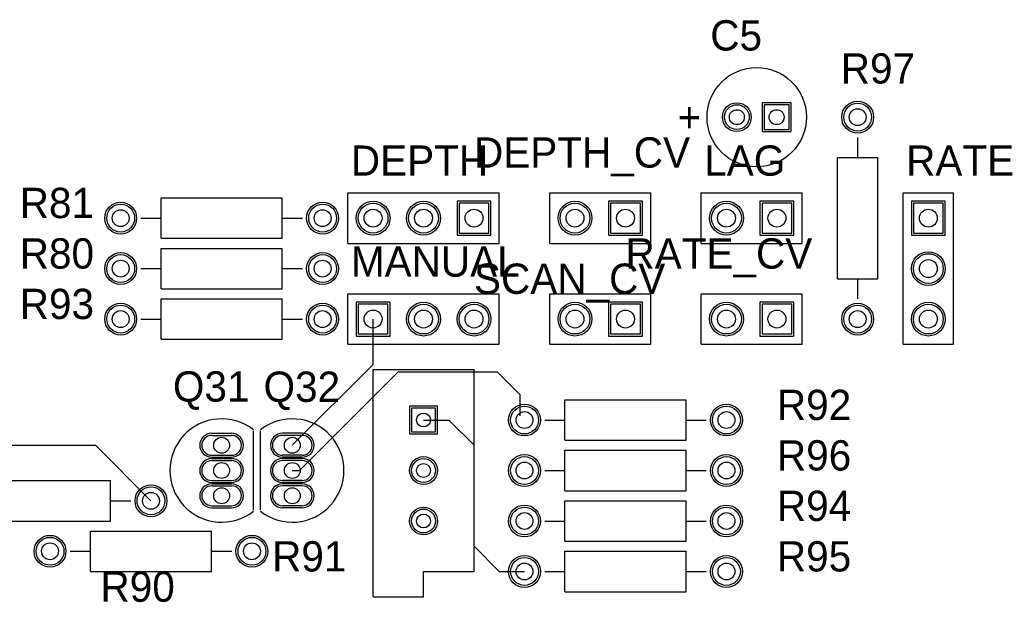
# Model space of a CAD drawing. Extents: x 0.2 to 21.7, y 0.2 to 7.8.
# Tile 20 of 23: x 6.6 to 8.6, y 4.9 to 6.1. Entities that reach past the tile are written whole.
import ezdxf

# ---------------------------------------------------------------- set-up
doc = ezdxf.new("R2010")
doc.units = 0
doc.layers.get('0').update_dxf_attribs({"linetype": 'CONTINUOUS'})
for name, color, linetype in [('BOTTOMLAYER', 5, 'CONTINUOUS'), ('BOTTOMSOLDER', 6, 'CONTINUOUS'), ('MULTILAYER', 9, 'CONTINUOUS'), ('PADHOLE', 156, 'CONTINUOUS'), ('TOPLAYER', 1, 'CONTINUOUS'), ('TOPOVERLAY', 2, 'CONTINUOUS'), ('TOPSOLDER', 216, 'CONTINUOUS')]:
    doc.layers.add(name, color=color, linetype=linetype)

# ---------------------------------------------------------------- blocks, each defined once
blk = doc.blocks.new('B_7')
at = {"layer": 'BOTTOMLAYER'}
for p, q in [((-0.063976, 0.024606), (-0.063976, -0.024606)), ((-0.014764, 0.024606), (-0.063976, 0.024606)), ((-0.014764, -0.024606), (-0.014764, 0.024606)), ((-0.063976, -0.024606), (-0.014764, -0.024606))]:
    blk.add_line(p, q, dxfattribs=at)
blk.add_circle((0.03937, 0), 0.024606, dxfattribs=at)
at = {"layer": 'BOTTOMSOLDER'}
for p, q in [((-0.067976, 0.028606), (-0.067976, -0.028606)), ((-0.010764, 0.028606), (-0.067976, 0.028606)), ((-0.010764, -0.028606), (-0.010764, 0.028606)), ((-0.067976, -0.028606), (-0.010764, -0.028606))]:
    blk.add_line(p, q, dxfattribs=at)
blk.add_circle((0.03937, 0), 0.028606, dxfattribs=at)
at = {"layer": 'MULTILAYER'}
for p, q in [((-0.063976, 0.024606), (-0.063976, -0.024606)), ((-0.014764, 0.024606), (-0.063976, 0.024606)), ((-0.014764, -0.024606), (-0.014764, 0.024606)), ((-0.063976, -0.024606), (-0.014764, -0.024606))]:
    blk.add_line(p, q, dxfattribs=at)
blk.add_circle((0.03937, 0), 0.024606, dxfattribs=at)
at = {"layer": 'PADHOLE'}
for centre in [(-0.03937, 0), (0.03937, 0)]:
    blk.add_circle(centre, 0.014764, dxfattribs=at)
at = {"layer": 'TOPLAYER'}
for p, q in [((-0.063976, 0.024606), (-0.063976, -0.024606)), ((-0.014764, 0.024606), (-0.063976, 0.024606)), ((-0.014764, -0.024606), (-0.014764, 0.024606)), ((-0.063976, -0.024606), (-0.014764, -0.024606))]:
    blk.add_line(p, q, dxfattribs=at)
blk.add_circle((0.03937, 0), 0.024606, dxfattribs=at)
at = {"layer": 'TOPOVERLAY'}
blk.add_circle((0, 0), 0.098425, dxfattribs=at)
at = {"layer": 'TOPSOLDER'}
for p, q in [((-0.067976, 0.028606), (-0.067976, -0.028606)), ((-0.010764, 0.028606), (-0.067976, 0.028606)), ((-0.010764, -0.028606), (-0.010764, 0.028606)), ((-0.067976, -0.028606), (-0.010764, -0.028606))]:
    blk.add_line(p, q, dxfattribs=at)
blk.add_circle((0.03937, 0), 0.028606, dxfattribs=at)
at = {"layer": 'TOPOVERLAY'}
blk.add_text('+', height=0.059055, rotation=180, dxfattribs=at).set_placement((0.156496, 0.029528))
blk = doc.blocks.new('HDR1X2_28')
at = {"layer": 'BOTTOMLAYER'}
for p, q in [((-0.029528, 0.029528), (-0.029528, -0.029528)), ((0.029528, 0.029528), (-0.029528, 0.029528)), ((0.029528, -0.029528), (0.029528, 0.029528)), ((-0.029528, -0.029528), (0.029528, -0.029528))]:
    blk.add_line(p, q, dxfattribs=at)
blk.add_circle((0.1, 0), 0.029528, dxfattribs=at)
at = {"layer": 'BOTTOMSOLDER'}
for p, q in [((-0.033528, 0.033528), (-0.033528, -0.033528)), ((0.033528, 0.033528), (-0.033528, 0.033528)), ((0.033528, -0.033528), (0.033528, 0.033528)), ((-0.033528, -0.033528), (0.033528, -0.033528))]:
    blk.add_line(p, q, dxfattribs=at)
blk.add_circle((0.1, 0), 0.033528, dxfattribs=at)
at = {"layer": 'MULTILAYER'}
for p, q in [((-0.029528, 0.029528), (-0.029528, -0.029528)), ((0.029528, 0.029528), (-0.029528, 0.029528)), ((0.029528, -0.029528), (0.029528, 0.029528)), ((-0.029528, -0.029528), (0.029528, -0.029528))]:
    blk.add_line(p, q, dxfattribs=at)
blk.add_circle((0.1, 0), 0.029528, dxfattribs=at)
at = {"layer": 'PADHOLE'}
for centre in [(0, 0), (0.1, 0)]:
    blk.add_circle(centre, 0.017717, dxfattribs=at)
at = {"layer": 'TOPLAYER'}
for p, q in [((-0.029528, 0.029528), (-0.029528, -0.029528)), ((0.029528, 0.029528), (-0.029528, 0.029528)), ((0.029528, -0.029528), (0.029528, 0.029528)), ((-0.029528, -0.029528), (0.029528, -0.029528))]:
    blk.add_line(p, q, dxfattribs=at)
blk.add_circle((0.1, 0), 0.029528, dxfattribs=at)
at = {"layer": 'TOPOVERLAY'}
for p, q in [((0.15, 0.05), (-0.05, 0.05)), ((-0.05, 0.05), (-0.05, -0.05)), ((0.15, 0.05), (0.15, -0.05)), ((0.15, -0.05), (-0.05, -0.05))]:
    blk.add_line(p, q, dxfattribs=at)
at = {"layer": 'TOPSOLDER'}
for p, q in [((-0.033528, 0.033528), (-0.033528, -0.033528)), ((0.033528, 0.033528), (-0.033528, 0.033528)), ((0.033528, -0.033528), (0.033528, 0.033528)), ((-0.033528, -0.033528), (0.033528, -0.033528))]:
    blk.add_line(p, q, dxfattribs=at)
blk.add_circle((0.1, 0), 0.033528, dxfattribs=at)
blk = doc.blocks.new('HDR1X3_29')
at = {"layer": 'BOTTOMLAYER'}
for p, q in [((-0.029528, 0.029528), (-0.029528, -0.029528)), ((0.029528, 0.029528), (-0.029528, 0.029528)), ((0.029528, -0.029528), (0.029528, 0.029528)), ((-0.029528, -0.029528), (0.029528, -0.029528))]:
    blk.add_line(p, q, dxfattribs=at)
for centre in [(0.1, 0), (0.2, 0)]:
    blk.add_circle(centre, 0.029528, dxfattribs=at)
at = {"layer": 'BOTTOMSOLDER'}
for p, q in [((-0.033528, 0.033528), (-0.033528, -0.033528)), ((0.033528, 0.033528), (-0.033528, 0.033528)), ((0.033528, -0.033528), (0.033528, 0.033528)), ((-0.033528, -0.033528), (0.033528, -0.033528))]:
    blk.add_line(p, q, dxfattribs=at)
for centre in [(0.1, 0), (0.2, 0)]:
    blk.add_circle(centre, 0.033528, dxfattribs=at)
at = {"layer": 'MULTILAYER'}
for p, q in [((-0.029528, 0.029528), (-0.029528, -0.029528)), ((0.029528, 0.029528), (-0.029528, 0.029528)), ((0.029528, -0.029528), (0.029528, 0.029528)), ((-0.029528, -0.029528), (0.029528, -0.029528))]:
    blk.add_line(p, q, dxfattribs=at)
for centre in [(0.1, 0), (0.2, 0)]:
    blk.add_circle(centre, 0.029528, dxfattribs=at)
at = {"layer": 'PADHOLE'}
for centre in [(0, 0), (0.1, 0), (0.2, 0)]:
    blk.add_circle(centre, 0.017717, dxfattribs=at)
at = {"layer": 'TOPLAYER'}
for p, q in [((-0.029528, 0.029528), (-0.029528, -0.029528)), ((0.029528, 0.029528), (-0.029528, 0.029528)), ((0.029528, -0.029528), (0.029528, 0.029528)), ((-0.029528, -0.029528), (0.029528, -0.029528))]:
    blk.add_line(p, q, dxfattribs=at)
for centre in [(0.1, 0), (0.2, 0)]:
    blk.add_circle(centre, 0.029528, dxfattribs=at)
at = {"layer": 'TOPOVERLAY'}
for p, q in [((-0.05, 0.05), (-0.05, -0.05)), ((0.25, 0.05), (-0.05, 0.05)), ((0.25, 0.05), (0.25, -0.05)), ((0.25, -0.05), (-0.05, -0.05))]:
    blk.add_line(p, q, dxfattribs=at)
at = {"layer": 'TOPSOLDER'}
for p, q in [((-0.033528, 0.033528), (-0.033528, -0.033528)), ((0.033528, 0.033528), (-0.033528, 0.033528)), ((0.033528, -0.033528), (0.033528, 0.033528)), ((-0.033528, -0.033528), (0.033528, -0.033528))]:
    blk.add_line(p, q, dxfattribs=at)
for centre in [(0.1, 0), (0.2, 0)]:
    blk.add_circle(centre, 0.033528, dxfattribs=at)
blk = doc.blocks.new('HDR1X2_30')
at = {"layer": 'BOTTOMLAYER'}
for p, q in [((-0.029528, 0.029528), (-0.029528, -0.029528)), ((0.029528, 0.029528), (-0.029528, 0.029528)), ((0.029528, -0.029528), (0.029528, 0.029528)), ((-0.029528, -0.029528), (0.029528, -0.029528))]:
    blk.add_line(p, q, dxfattribs=at)
blk.add_circle((0.1, 0), 0.029528, dxfattribs=at)
at = {"layer": 'BOTTOMSOLDER'}
for p, q in [((-0.033528, 0.033528), (-0.033528, -0.033528)), ((0.033528, 0.033528), (-0.033528, 0.033528)), ((0.033528, -0.033528), (0.033528, 0.033528)), ((-0.033528, -0.033528), (0.033528, -0.033528))]:
    blk.add_line(p, q, dxfattribs=at)
blk.add_circle((0.1, 0), 0.033528, dxfattribs=at)
at = {"layer": 'MULTILAYER'}
for p, q in [((-0.029528, 0.029528), (-0.029528, -0.029528)), ((0.029528, 0.029528), (-0.029528, 0.029528)), ((0.029528, -0.029528), (0.029528, 0.029528)), ((-0.029528, -0.029528), (0.029528, -0.029528))]:
    blk.add_line(p, q, dxfattribs=at)
blk.add_circle((0.1, 0), 0.029528, dxfattribs=at)
at = {"layer": 'PADHOLE'}
for centre in [(0, 0), (0.1, 0)]:
    blk.add_circle(centre, 0.017717, dxfattribs=at)
at = {"layer": 'TOPLAYER'}
for p, q in [((-0.029528, 0.029528), (-0.029528, -0.029528)), ((0.029528, 0.029528), (-0.029528, 0.029528)), ((0.029528, -0.029528), (0.029528, 0.029528)), ((-0.029528, -0.029528), (0.029528, -0.029528))]:
    blk.add_line(p, q, dxfattribs=at)
blk.add_circle((0.1, 0), 0.029528, dxfattribs=at)
at = {"layer": 'TOPOVERLAY'}
for p, q in [((0.15, 0.05), (-0.05, 0.05)), ((-0.05, 0.05), (-0.05, -0.05)), ((0.15, 0.05), (0.15, -0.05)), ((0.15, -0.05), (-0.05, -0.05))]:
    blk.add_line(p, q, dxfattribs=at)
at = {"layer": 'TOPSOLDER'}
for p, q in [((-0.033528, 0.033528), (-0.033528, -0.033528)), ((0.033528, 0.033528), (-0.033528, 0.033528)), ((0.033528, -0.033528), (0.033528, 0.033528)), ((-0.033528, -0.033528), (0.033528, -0.033528))]:
    blk.add_line(p, q, dxfattribs=at)
blk.add_circle((0.1, 0), 0.033528, dxfattribs=at)
blk = doc.blocks.new('HDR1X3_31')
at = {"layer": 'BOTTOMLAYER'}
for p, q in [((-0.029528, 0.029528), (-0.029528, -0.029528)), ((0.029528, 0.029528), (-0.029528, 0.029528)), ((0.029528, -0.029528), (0.029528, 0.029528)), ((-0.029528, -0.029528), (0.029528, -0.029528))]:
    blk.add_line(p, q, dxfattribs=at)
for centre in [(0.1, 0), (0.2, 0)]:
    blk.add_circle(centre, 0.029528, dxfattribs=at)
at = {"layer": 'BOTTOMSOLDER'}
for p, q in [((-0.033528, 0.033528), (-0.033528, -0.033528)), ((0.033528, 0.033528), (-0.033528, 0.033528)), ((0.033528, -0.033528), (0.033528, 0.033528)), ((-0.033528, -0.033528), (0.033528, -0.033528))]:
    blk.add_line(p, q, dxfattribs=at)
for centre in [(0.1, 0), (0.2, 0)]:
    blk.add_circle(centre, 0.033528, dxfattribs=at)
at = {"layer": 'MULTILAYER'}
for p, q in [((-0.029528, 0.029528), (-0.029528, -0.029528)), ((0.029528, 0.029528), (-0.029528, 0.029528)), ((0.029528, -0.029528), (0.029528, 0.029528)), ((-0.029528, -0.029528), (0.029528, -0.029528))]:
    blk.add_line(p, q, dxfattribs=at)
for centre in [(0.1, 0), (0.2, 0)]:
    blk.add_circle(centre, 0.029528, dxfattribs=at)
at = {"layer": 'PADHOLE'}
for centre in [(0, 0), (0.1, 0), (0.2, 0)]:
    blk.add_circle(centre, 0.017717, dxfattribs=at)
at = {"layer": 'TOPLAYER'}
for p, q in [((-0.029528, 0.029528), (-0.029528, -0.029528)), ((0.029528, 0.029528), (-0.029528, 0.029528)), ((0.029528, -0.029528), (0.029528, 0.029528)), ((-0.029528, -0.029528), (0.029528, -0.029528))]:
    blk.add_line(p, q, dxfattribs=at)
for centre in [(0.1, 0), (0.2, 0)]:
    blk.add_circle(centre, 0.029528, dxfattribs=at)
at = {"layer": 'TOPOVERLAY'}
for p, q in [((-0.05, -0.05), (-0.05, 0.05)), ((-0.05, 0.05), (0.25, 0.05)), ((0.25, -0.05), (0.25, 0.05)), ((-0.05, -0.05), (0.25, -0.05))]:
    blk.add_line(p, q, dxfattribs=at)
at = {"layer": 'TOPSOLDER'}
for p, q in [((-0.033528, 0.033528), (-0.033528, -0.033528)), ((0.033528, 0.033528), (-0.033528, 0.033528)), ((0.033528, -0.033528), (0.033528, 0.033528)), ((-0.033528, -0.033528), (0.033528, -0.033528))]:
    blk.add_line(p, q, dxfattribs=at)
for centre in [(0.1, 0), (0.2, 0)]:
    blk.add_circle(centre, 0.033528, dxfattribs=at)
blk = doc.blocks.new('29_04_63')
at = {"layer": 'BOTTOMLAYER'}
for p, q in [((-0.019685, 0.069685), (0.019685, 0.069685)), ((-0.019685, 0.030315), (0.019685, 0.030315)), ((-0.019685, 0.019685), (0.019685, 0.019685)), ((-0.019685, -0.019685), (0.019685, -0.019685)), ((-0.019685, -0.030315), (0.019685, -0.030315)), ((-0.019685, -0.069685), (0.019685, -0.069685))]:
    blk.add_line(p, q, dxfattribs=at)
for centre, start, end in [((-0.019685, 0.05), 90, 270), ((0.019685, 0.05), 270, 90), ((-0.019685, 0), 90, 270), ((0.019685, 0), 270, 90), ((-0.019685, -0.05), 90, 270), ((0.019685, -0.05), 270, 90)]:
    blk.add_arc(centre, 0.019685, start, end, dxfattribs=at)
at = {"layer": 'BOTTOMSOLDER'}
for p, q in [((-0.019685, 0.073685), (0.019685, 0.073685)), ((-0.019685, 0.026315), (0.019685, 0.026315)), ((-0.019685, 0.023685), (0.019685, 0.023685)), ((-0.019685, -0.023685), (0.019685, -0.023685)), ((-0.019685, -0.026315), (0.019685, -0.026315)), ((-0.019685, -0.073685), (0.019685, -0.073685))]:
    blk.add_line(p, q, dxfattribs=at)
for centre, start, end in [((-0.019685, 0.05), 90, 270), ((0.019685, 0.05), 270, 90), ((-0.019685, 0), 90, 270), ((0.019685, 0), 270, 90), ((-0.019685, -0.05), 90, 270), ((0.019685, -0.05), 270, 90)]:
    blk.add_arc(centre, 0.023685, start, end, dxfattribs=at)
at = {"layer": 'MULTILAYER'}
for p, q in [((-0.019685, 0.069685), (0.019685, 0.069685)), ((-0.019685, 0.030315), (0.019685, 0.030315)), ((-0.019685, 0.019685), (0.019685, 0.019685)), ((-0.019685, -0.019685), (0.019685, -0.019685)), ((-0.019685, -0.030315), (0.019685, -0.030315)), ((-0.019685, -0.069685), (0.019685, -0.069685))]:
    blk.add_line(p, q, dxfattribs=at)
for centre, start, end in [((-0.019685, 0.05), 90, 270), ((0.019685, 0.05), 270, 90), ((-0.019685, 0), 90, 270), ((0.019685, 0), 270, 90), ((-0.019685, -0.05), 90, 270), ((0.019685, -0.05), 270, 90)]:
    blk.add_arc(centre, 0.019685, start, end, dxfattribs=at)
at = {"layer": 'PADHOLE'}
for centre in [(0, 0.05), (0, 0), (0, -0.05)]:
    blk.add_circle(centre, 0.015748, dxfattribs=at)
at = {"layer": 'TOPLAYER'}
for p, q in [((-0.019685, 0.069685), (0.019685, 0.069685)), ((-0.019685, 0.030315), (0.019685, 0.030315)), ((-0.019685, 0.019685), (0.019685, 0.019685)), ((-0.019685, -0.019685), (0.019685, -0.019685)), ((-0.019685, -0.030315), (0.019685, -0.030315)), ((-0.019685, -0.069685), (0.019685, -0.069685))]:
    blk.add_line(p, q, dxfattribs=at)
for centre, start, end in [((-0.019685, 0.05), 90, 270), ((0.019685, 0.05), 270, 90), ((-0.019685, 0), 90, 270), ((0.019685, 0), 270, 90), ((-0.019685, -0.05), 90, 270), ((0.019685, -0.05), 270, 90)]:
    blk.add_arc(centre, 0.019685, start, end, dxfattribs=at)
at = {"layer": 'TOPOVERLAY'}
blk.add_line((0.062992, -0.078346), (0.062992, 0.078346), dxfattribs=at)
blk.add_arc((0, 0), 0.102362, 52, 308, dxfattribs=at)
at = {"layer": 'TOPSOLDER'}
for p, q in [((-0.019685, 0.073685), (0.019685, 0.073685)), ((-0.019685, 0.026315), (0.019685, 0.026315)), ((-0.019685, 0.023685), (0.019685, 0.023685)), ((-0.019685, -0.023685), (0.019685, -0.023685)), ((-0.019685, -0.026315), (0.019685, -0.026315)), ((-0.019685, -0.073685), (0.019685, -0.073685))]:
    blk.add_line(p, q, dxfattribs=at)
for centre, start, end in [((-0.019685, 0.05), 90, 270), ((0.019685, 0.05), 270, 90), ((-0.019685, 0), 90, 270), ((0.019685, 0), 270, 90), ((-0.019685, -0.05), 90, 270), ((0.019685, -0.05), 270, 90)]:
    blk.add_arc(centre, 0.023685, start, end, dxfattribs=at)
blk = doc.blocks.new('29_04_64')
at = {"layer": 'BOTTOMLAYER'}
for p, q in [((-0.019685, 0.069685), (0.019685, 0.069685)), ((-0.019685, 0.030315), (0.019685, 0.030315)), ((-0.019685, 0.019685), (0.019685, 0.019685)), ((-0.019685, -0.019685), (0.019685, -0.019685)), ((-0.019685, -0.030315), (0.019685, -0.030315)), ((-0.019685, -0.069685), (0.019685, -0.069685))]:
    blk.add_line(p, q, dxfattribs=at)
for centre, start, end in [((-0.019685, 0.05), -270, -90), ((0.019685, 0.05), -90, -270), ((-0.019685, 0), -270, -90), ((0.019685, 0), -90, -270), ((-0.019685, -0.05), -270, -90), ((0.019685, -0.05), -90, -270)]:
    blk.add_arc(centre, 0.019685, start, end, dxfattribs=at)
at = {"layer": 'BOTTOMSOLDER'}
for p, q in [((-0.019685, 0.073685), (0.019685, 0.073685)), ((-0.019685, 0.026315), (0.019685, 0.026315)), ((-0.019685, 0.023685), (0.019685, 0.023685)), ((-0.019685, -0.023685), (0.019685, -0.023685)), ((-0.019685, -0.026315), (0.019685, -0.026315)), ((-0.019685, -0.073685), (0.019685, -0.073685))]:
    blk.add_line(p, q, dxfattribs=at)
for centre, start, end in [((-0.019685, 0.05), -270, -90), ((0.019685, 0.05), -90, -270), ((-0.019685, 0), -270, -90), ((0.019685, 0), -90, -270), ((-0.019685, -0.05), -270, -90), ((0.019685, -0.05), -90, -270)]:
    blk.add_arc(centre, 0.023685, start, end, dxfattribs=at)
at = {"layer": 'MULTILAYER'}
for p, q in [((-0.019685, 0.069685), (0.019685, 0.069685)), ((-0.019685, 0.030315), (0.019685, 0.030315)), ((-0.019685, 0.019685), (0.019685, 0.019685)), ((-0.019685, -0.019685), (0.019685, -0.019685)), ((-0.019685, -0.030315), (0.019685, -0.030315)), ((-0.019685, -0.069685), (0.019685, -0.069685))]:
    blk.add_line(p, q, dxfattribs=at)
for centre, start, end in [((-0.019685, 0.05), -270, -90), ((0.019685, 0.05), -90, -270), ((-0.019685, 0), -270, -90), ((0.019685, 0), -90, -270), ((-0.019685, -0.05), -270, -90), ((0.019685, -0.05), -90, -270)]:
    blk.add_arc(centre, 0.019685, start, end, dxfattribs=at)
at = {"layer": 'PADHOLE'}
for centre in [(0, 0.05), (0, 0), (0, -0.05)]:
    blk.add_circle(centre, 0.015748, dxfattribs=at)
at = {"layer": 'TOPLAYER'}
for p, q in [((-0.019685, 0.069685), (0.019685, 0.069685)), ((-0.019685, 0.030315), (0.019685, 0.030315)), ((-0.019685, 0.019685), (0.019685, 0.019685)), ((-0.019685, -0.019685), (0.019685, -0.019685)), ((-0.019685, -0.030315), (0.019685, -0.030315)), ((-0.019685, -0.069685), (0.019685, -0.069685))]:
    blk.add_line(p, q, dxfattribs=at)
for centre, start, end in [((-0.019685, 0.05), -270, -90), ((0.019685, 0.05), -90, -270), ((-0.019685, 0), -270, -90), ((0.019685, 0), -90, -270), ((-0.019685, -0.05), -270, -90), ((0.019685, -0.05), -90, -270)]:
    blk.add_arc(centre, 0.019685, start, end, dxfattribs=at)
at = {"layer": 'TOPOVERLAY'}
blk.add_line((0.062992, 0.078346), (0.062992, -0.078346), dxfattribs=at)
blk.add_arc((0, 0), 0.102362, 52, -52, dxfattribs=at)
at = {"layer": 'TOPSOLDER'}
for p, q in [((-0.019685, 0.073685), (0.019685, 0.073685)), ((-0.019685, 0.026315), (0.019685, 0.026315)), ((-0.019685, 0.023685), (0.019685, 0.023685)), ((-0.019685, -0.023685), (0.019685, -0.023685)), ((-0.019685, -0.026315), (0.019685, -0.026315)), ((-0.019685, -0.073685), (0.019685, -0.073685))]:
    blk.add_line(p, q, dxfattribs=at)
for centre, start, end in [((-0.019685, 0.05), -270, -90), ((0.019685, 0.05), -90, -270), ((-0.019685, 0), -270, -90), ((0.019685, 0), -90, -270), ((-0.019685, -0.05), -270, -90), ((0.019685, -0.05), -90, -270)]:
    blk.add_arc(centre, 0.023685, start, end, dxfattribs=at)
blk = doc.blocks.new('AXIAL_0_4_144')
at = {"layer": 'BOTTOMLAYER'}
for centre in [(-0.2, 0), (0.2, 0)]:
    blk.add_circle(centre, 0.0276, dxfattribs=at)
at = {"layer": 'BOTTOMSOLDER'}
for centre in [(-0.2, 0), (0.2, 0)]:
    blk.add_circle(centre, 0.0316, dxfattribs=at)
at = {"layer": 'MULTILAYER'}
for centre in [(-0.2, 0), (0.2, 0)]:
    blk.add_circle(centre, 0.0276, dxfattribs=at)
at = {"layer": 'PADHOLE'}
for centre in [(-0.2, 0), (0.2, 0)]:
    blk.add_circle(centre, 0.0167, dxfattribs=at)
at = {"layer": 'TOPLAYER'}
for centre in [(-0.2, 0), (0.2, 0)]:
    blk.add_circle(centre, 0.0276, dxfattribs=at)
at = {"layer": 'TOPOVERLAY'}
for p, q in [((0.12, 0.04), (-0.12, 0.04)), ((-0.12, 0.04), (-0.12, -0.04)), ((0.12, 0.04), (0.12, -0.04)), ((-0.12, 0), (-0.16, 0)), ((0.16, 0), (0.12, 0)), ((0.12, -0.04), (-0.12, -0.04))]:
    blk.add_line(p, q, dxfattribs=at)
at = {"layer": 'TOPSOLDER'}
for centre in [(-0.2, 0), (0.2, 0)]:
    blk.add_circle(centre, 0.0316, dxfattribs=at)
blk = doc.blocks.new('AXIAL_0_4_145')
at = {"layer": 'BOTTOMLAYER'}
for centre in [(-0.2, 0), (0.2, 0)]:
    blk.add_circle(centre, 0.0276, dxfattribs=at)
at = {"layer": 'BOTTOMSOLDER'}
for centre in [(-0.2, 0), (0.2, 0)]:
    blk.add_circle(centre, 0.0316, dxfattribs=at)
at = {"layer": 'MULTILAYER'}
for centre in [(-0.2, 0), (0.2, 0)]:
    blk.add_circle(centre, 0.0276, dxfattribs=at)
at = {"layer": 'PADHOLE'}
for centre in [(-0.2, 0), (0.2, 0)]:
    blk.add_circle(centre, 0.0167, dxfattribs=at)
at = {"layer": 'TOPLAYER'}
for centre in [(-0.2, 0), (0.2, 0)]:
    blk.add_circle(centre, 0.0276, dxfattribs=at)
at = {"layer": 'TOPOVERLAY'}
for p, q in [((0.12, 0.04), (-0.12, 0.04)), ((-0.12, 0.04), (-0.12, -0.04)), ((0.12, 0.04), (0.12, -0.04)), ((-0.12, 0), (-0.16, 0)), ((0.16, 0), (0.12, 0)), ((0.12, -0.04), (-0.12, -0.04))]:
    blk.add_line(p, q, dxfattribs=at)
at = {"layer": 'TOPSOLDER'}
for centre in [(-0.2, 0), (0.2, 0)]:
    blk.add_circle(centre, 0.0316, dxfattribs=at)
blk = doc.blocks.new('AXIAL_0_4_153')
at = {"layer": 'BOTTOMLAYER'}
for centre in [(-0.2, 0), (0.2, 0)]:
    blk.add_circle(centre, 0.0276, dxfattribs=at)
at = {"layer": 'BOTTOMSOLDER'}
for centre in [(-0.2, 0), (0.2, 0)]:
    blk.add_circle(centre, 0.0316, dxfattribs=at)
at = {"layer": 'MULTILAYER'}
for centre in [(-0.2, 0), (0.2, 0)]:
    blk.add_circle(centre, 0.0276, dxfattribs=at)
at = {"layer": 'PADHOLE'}
for centre in [(-0.2, 0), (0.2, 0)]:
    blk.add_circle(centre, 0.0167, dxfattribs=at)
at = {"layer": 'TOPLAYER'}
for centre in [(-0.2, 0), (0.2, 0)]:
    blk.add_circle(centre, 0.0276, dxfattribs=at)
at = {"layer": 'TOPOVERLAY'}
for p, q in [((-0.12, 0.04), (0.12, 0.04)), ((-0.12, -0.04), (-0.12, 0.04)), ((0.12, -0.04), (0.12, 0.04)), ((-0.16, 0), (-0.12, 0)), ((0.12, 0), (0.16, 0)), ((-0.12, -0.04), (0.12, -0.04))]:
    blk.add_line(p, q, dxfattribs=at)
at = {"layer": 'TOPSOLDER'}
for centre in [(-0.2, 0), (0.2, 0)]:
    blk.add_circle(centre, 0.0316, dxfattribs=at)
blk = doc.blocks.new('AXIAL_0_4_154')
at = {"layer": 'BOTTOMLAYER'}
for centre in [(-0.2, 0), (0.2, 0)]:
    blk.add_circle(centre, 0.0276, dxfattribs=at)
at = {"layer": 'BOTTOMSOLDER'}
for centre in [(-0.2, 0), (0.2, 0)]:
    blk.add_circle(centre, 0.0316, dxfattribs=at)
at = {"layer": 'MULTILAYER'}
for centre in [(-0.2, 0), (0.2, 0)]:
    blk.add_circle(centre, 0.0276, dxfattribs=at)
at = {"layer": 'PADHOLE'}
for centre in [(-0.2, 0), (0.2, 0)]:
    blk.add_circle(centre, 0.0167, dxfattribs=at)
at = {"layer": 'TOPLAYER'}
for centre in [(-0.2, 0), (0.2, 0)]:
    blk.add_circle(centre, 0.0276, dxfattribs=at)
at = {"layer": 'TOPOVERLAY'}
for p, q in [((-0.12, 0.04), (0.12, 0.04)), ((-0.12, -0.04), (-0.12, 0.04)), ((0.12, -0.04), (0.12, 0.04)), ((-0.16, 0), (-0.12, 0)), ((0.12, 0), (0.16, 0)), ((-0.12, -0.04), (0.12, -0.04))]:
    blk.add_line(p, q, dxfattribs=at)
at = {"layer": 'TOPSOLDER'}
for centre in [(-0.2, 0), (0.2, 0)]:
    blk.add_circle(centre, 0.0316, dxfattribs=at)
blk = doc.blocks.new('VR5_155')
at = {"layer": 'BOTTOMLAYER'}
for p, q in [((-0.123622, 0.023622), (-0.123622, -0.023622)), ((-0.076378, 0.023622), (-0.123622, 0.023622)), ((-0.076378, -0.023622), (-0.076378, 0.023622)), ((-0.123622, -0.023622), (-0.076378, -0.023622))]:
    blk.add_line(p, q, dxfattribs=at)
for centre in [(0, 0), (0.1, 0)]:
    blk.add_circle(centre, 0.023622, dxfattribs=at)
at = {"layer": 'BOTTOMSOLDER'}
for p, q in [((-0.127622, 0.027622), (-0.127622, -0.027622)), ((-0.072378, 0.027622), (-0.127622, 0.027622)), ((-0.072378, -0.027622), (-0.072378, 0.027622)), ((-0.127622, -0.027622), (-0.072378, -0.027622))]:
    blk.add_line(p, q, dxfattribs=at)
for centre in [(0, 0), (0.1, 0)]:
    blk.add_circle(centre, 0.027622, dxfattribs=at)
at = {"layer": 'MULTILAYER'}
for p, q in [((-0.123622, 0.023622), (-0.123622, -0.023622)), ((-0.076378, 0.023622), (-0.123622, 0.023622)), ((-0.076378, -0.023622), (-0.076378, 0.023622)), ((-0.123622, -0.023622), (-0.076378, -0.023622))]:
    blk.add_line(p, q, dxfattribs=at)
for centre in [(0, 0), (0.1, 0)]:
    blk.add_circle(centre, 0.023622, dxfattribs=at)
at = {"layer": 'PADHOLE'}
for centre in [(-0.1, 0), (0, 0), (0.1, 0)]:
    blk.add_circle(centre, 0.01378, dxfattribs=at)
at = {"layer": 'TOPLAYER'}
for p, q in [((-0.123622, 0.023622), (-0.123622, -0.023622)), ((-0.076378, 0.023622), (-0.123622, 0.023622)), ((-0.076378, -0.023622), (-0.076378, 0.023622)), ((-0.123622, -0.023622), (-0.076378, -0.023622))]:
    blk.add_line(p, q, dxfattribs=at)
for centre in [(0, 0), (0.1, 0)]:
    blk.add_circle(centre, 0.023622, dxfattribs=at)
at = {"layer": 'TOPOVERLAY'}
for p, q in [((0.2, 0.1), (-0.2, 0.1)), ((-0.2, -0.1), (-0.2, 0.1)), ((0.2, 0), (0.2, 0.1)), ((0.25, 0), (0.2, 0)), ((0.25, -0.1), (0.25, 0)), ((0.25, -0.1), (-0.2, -0.1))]:
    blk.add_line(p, q, dxfattribs=at)
at = {"layer": 'TOPSOLDER'}
for p, q in [((-0.127622, 0.027622), (-0.127622, -0.027622)), ((-0.072378, 0.027622), (-0.127622, 0.027622)), ((-0.072378, -0.027622), (-0.072378, 0.027622)), ((-0.127622, -0.027622), (-0.072378, -0.027622))]:
    blk.add_line(p, q, dxfattribs=at)
for centre in [(0, 0), (0.1, 0)]:
    blk.add_circle(centre, 0.027622, dxfattribs=at)
blk = doc.blocks.new('AXIAL_0_4_156')
at = {"layer": 'BOTTOMLAYER'}
for centre in [(-0.2, 0), (0.2, 0)]:
    blk.add_circle(centre, 0.0276, dxfattribs=at)
at = {"layer": 'BOTTOMSOLDER'}
for centre in [(-0.2, 0), (0.2, 0)]:
    blk.add_circle(centre, 0.0316, dxfattribs=at)
at = {"layer": 'MULTILAYER'}
for centre in [(-0.2, 0), (0.2, 0)]:
    blk.add_circle(centre, 0.0276, dxfattribs=at)
at = {"layer": 'PADHOLE'}
for centre in [(-0.2, 0), (0.2, 0)]:
    blk.add_circle(centre, 0.0167, dxfattribs=at)
at = {"layer": 'TOPLAYER'}
for centre in [(-0.2, 0), (0.2, 0)]:
    blk.add_circle(centre, 0.0276, dxfattribs=at)
at = {"layer": 'TOPOVERLAY'}
for p, q in [((0.12, 0.04), (-0.12, 0.04)), ((-0.12, 0.04), (-0.12, -0.04)), ((0.12, 0.04), (0.12, -0.04)), ((-0.12, 0), (-0.16, 0)), ((0.16, 0), (0.12, 0)), ((0.12, -0.04), (-0.12, -0.04))]:
    blk.add_line(p, q, dxfattribs=at)
at = {"layer": 'TOPSOLDER'}
for centre in [(-0.2, 0), (0.2, 0)]:
    blk.add_circle(centre, 0.0316, dxfattribs=at)
blk = doc.blocks.new('AXIAL_0_4_157')
at = {"layer": 'BOTTOMLAYER'}
for centre in [(-0.2, 0), (0.2, 0)]:
    blk.add_circle(centre, 0.0276, dxfattribs=at)
at = {"layer": 'BOTTOMSOLDER'}
for centre in [(-0.2, 0), (0.2, 0)]:
    blk.add_circle(centre, 0.0316, dxfattribs=at)
at = {"layer": 'MULTILAYER'}
for centre in [(-0.2, 0), (0.2, 0)]:
    blk.add_circle(centre, 0.0276, dxfattribs=at)
at = {"layer": 'PADHOLE'}
for centre in [(-0.2, 0), (0.2, 0)]:
    blk.add_circle(centre, 0.0167, dxfattribs=at)
at = {"layer": 'TOPLAYER'}
for centre in [(-0.2, 0), (0.2, 0)]:
    blk.add_circle(centre, 0.0276, dxfattribs=at)
at = {"layer": 'TOPOVERLAY'}
for p, q in [((0.12, 0.04), (-0.12, 0.04)), ((-0.12, 0.04), (-0.12, -0.04)), ((0.12, 0.04), (0.12, -0.04)), ((-0.12, 0), (-0.16, 0)), ((0.16, 0), (0.12, 0)), ((0.12, -0.04), (-0.12, -0.04))]:
    blk.add_line(p, q, dxfattribs=at)
at = {"layer": 'TOPSOLDER'}
for centre in [(-0.2, 0), (0.2, 0)]:
    blk.add_circle(centre, 0.0316, dxfattribs=at)
blk = doc.blocks.new('AXIAL_0_4_158')
at = {"layer": 'BOTTOMLAYER'}
for centre in [(-0.2, 0), (0.2, 0)]:
    blk.add_circle(centre, 0.0276, dxfattribs=at)
at = {"layer": 'BOTTOMSOLDER'}
for centre in [(-0.2, 0), (0.2, 0)]:
    blk.add_circle(centre, 0.0316, dxfattribs=at)
at = {"layer": 'MULTILAYER'}
for centre in [(-0.2, 0), (0.2, 0)]:
    blk.add_circle(centre, 0.0276, dxfattribs=at)
at = {"layer": 'PADHOLE'}
for centre in [(-0.2, 0), (0.2, 0)]:
    blk.add_circle(centre, 0.0167, dxfattribs=at)
at = {"layer": 'TOPLAYER'}
for centre in [(-0.2, 0), (0.2, 0)]:
    blk.add_circle(centre, 0.0276, dxfattribs=at)
at = {"layer": 'TOPOVERLAY'}
for p, q in [((0.12, 0.04), (-0.12, 0.04)), ((-0.12, 0.04), (-0.12, -0.04)), ((0.12, 0.04), (0.12, -0.04)), ((-0.12, 0), (-0.16, 0)), ((0.16, 0), (0.12, 0)), ((0.12, -0.04), (-0.12, -0.04))]:
    blk.add_line(p, q, dxfattribs=at)
at = {"layer": 'TOPSOLDER'}
for centre in [(-0.2, 0), (0.2, 0)]:
    blk.add_circle(centre, 0.0316, dxfattribs=at)
blk = doc.blocks.new('AXIAL_0_4_159')
at = {"layer": 'BOTTOMLAYER'}
for centre in [(-0.2, 0), (0.2, 0)]:
    blk.add_circle(centre, 0.0276, dxfattribs=at)
at = {"layer": 'BOTTOMSOLDER'}
for centre in [(-0.2, 0), (0.2, 0)]:
    blk.add_circle(centre, 0.0316, dxfattribs=at)
at = {"layer": 'MULTILAYER'}
for centre in [(-0.2, 0), (0.2, 0)]:
    blk.add_circle(centre, 0.0276, dxfattribs=at)
at = {"layer": 'PADHOLE'}
for centre in [(-0.2, 0), (0.2, 0)]:
    blk.add_circle(centre, 0.0167, dxfattribs=at)
at = {"layer": 'TOPLAYER'}
for centre in [(-0.2, 0), (0.2, 0)]:
    blk.add_circle(centre, 0.0276, dxfattribs=at)
at = {"layer": 'TOPOVERLAY'}
for p, q in [((0.12, 0.04), (-0.12, 0.04)), ((-0.12, 0.04), (-0.12, -0.04)), ((0.12, 0.04), (0.12, -0.04)), ((-0.12, 0), (-0.16, 0)), ((0.16, 0), (0.12, 0)), ((0.12, -0.04), (-0.12, -0.04))]:
    blk.add_line(p, q, dxfattribs=at)
at = {"layer": 'TOPSOLDER'}
for centre in [(-0.2, 0), (0.2, 0)]:
    blk.add_circle(centre, 0.0316, dxfattribs=at)
blk = doc.blocks.new('AXIAL_0_4_160')
at = {"layer": 'BOTTOMLAYER'}
for centre in [(-0.2, 0), (0.2, 0)]:
    blk.add_circle(centre, 0.0276, dxfattribs=at)
at = {"layer": 'BOTTOMSOLDER'}
for centre in [(-0.2, 0), (0.2, 0)]:
    blk.add_circle(centre, 0.0316, dxfattribs=at)
at = {"layer": 'MULTILAYER'}
for centre in [(-0.2, 0), (0.2, 0)]:
    blk.add_circle(centre, 0.0276, dxfattribs=at)
at = {"layer": 'PADHOLE'}
for centre in [(-0.2, 0), (0.2, 0)]:
    blk.add_circle(centre, 0.0167, dxfattribs=at)
at = {"layer": 'TOPLAYER'}
for centre in [(-0.2, 0), (0.2, 0)]:
    blk.add_circle(centre, 0.0276, dxfattribs=at)
at = {"layer": 'TOPOVERLAY'}
for p, q in [((0.12, 0.04), (-0.12, 0.04)), ((-0.12, 0.04), (-0.12, -0.04)), ((0.12, 0.04), (0.12, -0.04)), ((-0.12, 0), (-0.16, 0)), ((0.16, 0), (0.12, 0)), ((0.12, -0.04), (-0.12, -0.04))]:
    blk.add_line(p, q, dxfattribs=at)
at = {"layer": 'TOPSOLDER'}
for centre in [(-0.2, 0), (0.2, 0)]:
    blk.add_circle(centre, 0.0316, dxfattribs=at)
blk = doc.blocks.new('AXIAL_0_4_161')
at = {"layer": 'BOTTOMLAYER'}
for centre in [(-0.2, 0), (0.2, 0)]:
    blk.add_circle(centre, 0.0276, dxfattribs=at)
at = {"layer": 'BOTTOMSOLDER'}
for centre in [(-0.2, 0), (0.2, 0)]:
    blk.add_circle(centre, 0.0316, dxfattribs=at)
at = {"layer": 'MULTILAYER'}
for centre in [(-0.2, 0), (0.2, 0)]:
    blk.add_circle(centre, 0.0276, dxfattribs=at)
at = {"layer": 'PADHOLE'}
for centre in [(-0.2, 0), (0.2, 0)]:
    blk.add_circle(centre, 0.0167, dxfattribs=at)
at = {"layer": 'TOPLAYER'}
for centre in [(-0.2, 0), (0.2, 0)]:
    blk.add_circle(centre, 0.0276, dxfattribs=at)
at = {"layer": 'TOPOVERLAY'}
for p, q in [((-0.12, 0.04), (0.12, 0.04)), ((-0.12, 0.04), (-0.12, -0.04)), ((0.12, 0.04), (0.12, -0.04)), ((-0.16, 0), (-0.12, 0)), ((0.12, 0), (0.16, 0)), ((-0.12, -0.04), (0.12, -0.04))]:
    blk.add_line(p, q, dxfattribs=at)
at = {"layer": 'TOPSOLDER'}
for centre in [(-0.2, 0), (0.2, 0)]:
    blk.add_circle(centre, 0.0316, dxfattribs=at)
blk = doc.blocks.new('HDR1X2_162')
at = {"layer": 'BOTTOMLAYER'}
for p, q in [((-0.029528, 0.029528), (-0.029528, -0.029528)), ((0.029528, 0.029528), (-0.029528, 0.029528)), ((0.029528, -0.029528), (0.029528, 0.029528)), ((-0.029528, -0.029528), (0.029528, -0.029528))]:
    blk.add_line(p, q, dxfattribs=at)
blk.add_circle((0.1, 0), 0.029528, dxfattribs=at)
at = {"layer": 'BOTTOMSOLDER'}
for p, q in [((-0.033528, 0.033528), (-0.033528, -0.033528)), ((0.033528, 0.033528), (-0.033528, 0.033528)), ((0.033528, -0.033528), (0.033528, 0.033528)), ((-0.033528, -0.033528), (0.033528, -0.033528))]:
    blk.add_line(p, q, dxfattribs=at)
blk.add_circle((0.1, 0), 0.033528, dxfattribs=at)
at = {"layer": 'MULTILAYER'}
for p, q in [((-0.029528, 0.029528), (-0.029528, -0.029528)), ((0.029528, 0.029528), (-0.029528, 0.029528)), ((0.029528, -0.029528), (0.029528, 0.029528)), ((-0.029528, -0.029528), (0.029528, -0.029528))]:
    blk.add_line(p, q, dxfattribs=at)
blk.add_circle((0.1, 0), 0.029528, dxfattribs=at)
at = {"layer": 'PADHOLE'}
for centre in [(0, 0), (0.1, 0)]:
    blk.add_circle(centre, 0.017717, dxfattribs=at)
at = {"layer": 'TOPLAYER'}
for p, q in [((-0.029528, 0.029528), (-0.029528, -0.029528)), ((0.029528, 0.029528), (-0.029528, 0.029528)), ((0.029528, -0.029528), (0.029528, 0.029528)), ((-0.029528, -0.029528), (0.029528, -0.029528))]:
    blk.add_line(p, q, dxfattribs=at)
blk.add_circle((0.1, 0), 0.029528, dxfattribs=at)
at = {"layer": 'TOPOVERLAY'}
for p, q in [((0.15, 0.05), (-0.05, 0.05)), ((-0.05, 0.05), (-0.05, -0.05)), ((0.15, 0.05), (0.15, -0.05)), ((0.15, -0.05), (-0.05, -0.05))]:
    blk.add_line(p, q, dxfattribs=at)
at = {"layer": 'TOPSOLDER'}
for p, q in [((-0.033528, 0.033528), (-0.033528, -0.033528)), ((0.033528, 0.033528), (-0.033528, 0.033528)), ((0.033528, -0.033528), (0.033528, 0.033528)), ((-0.033528, -0.033528), (0.033528, -0.033528))]:
    blk.add_line(p, q, dxfattribs=at)
blk.add_circle((0.1, 0), 0.033528, dxfattribs=at)
blk = doc.blocks.new('HDR1X3_163')
at = {"layer": 'BOTTOMLAYER'}
for p, q in [((-0.029528, 0.029528), (-0.029528, -0.029528)), ((0.029528, 0.029528), (-0.029528, 0.029528)), ((0.029528, -0.029528), (0.029528, 0.029528)), ((-0.029528, -0.029528), (0.029528, -0.029528))]:
    blk.add_line(p, q, dxfattribs=at)
for centre in [(0.1, 0), (0.2, 0)]:
    blk.add_circle(centre, 0.029528, dxfattribs=at)
at = {"layer": 'BOTTOMSOLDER'}
for p, q in [((-0.033528, 0.033528), (-0.033528, -0.033528)), ((0.033528, 0.033528), (-0.033528, 0.033528)), ((0.033528, -0.033528), (0.033528, 0.033528)), ((-0.033528, -0.033528), (0.033528, -0.033528))]:
    blk.add_line(p, q, dxfattribs=at)
for centre in [(0.1, 0), (0.2, 0)]:
    blk.add_circle(centre, 0.033528, dxfattribs=at)
at = {"layer": 'MULTILAYER'}
for p, q in [((-0.029528, 0.029528), (-0.029528, -0.029528)), ((0.029528, 0.029528), (-0.029528, 0.029528)), ((0.029528, -0.029528), (0.029528, 0.029528)), ((-0.029528, -0.029528), (0.029528, -0.029528))]:
    blk.add_line(p, q, dxfattribs=at)
for centre in [(0.1, 0), (0.2, 0)]:
    blk.add_circle(centre, 0.029528, dxfattribs=at)
at = {"layer": 'PADHOLE'}
for centre in [(0, 0), (0.1, 0), (0.2, 0)]:
    blk.add_circle(centre, 0.017717, dxfattribs=at)
at = {"layer": 'TOPLAYER'}
for p, q in [((-0.029528, 0.029528), (-0.029528, -0.029528)), ((0.029528, 0.029528), (-0.029528, 0.029528)), ((0.029528, -0.029528), (0.029528, 0.029528)), ((-0.029528, -0.029528), (0.029528, -0.029528))]:
    blk.add_line(p, q, dxfattribs=at)
for centre in [(0.1, 0), (0.2, 0)]:
    blk.add_circle(centre, 0.029528, dxfattribs=at)
at = {"layer": 'TOPOVERLAY'}
for p, q in [((-0.05, -0.05), (-0.05, 0.05)), ((0.25, 0.05), (-0.05, 0.05)), ((0.25, -0.05), (0.25, 0.05)), ((0.25, -0.05), (-0.05, -0.05))]:
    blk.add_line(p, q, dxfattribs=at)
at = {"layer": 'TOPSOLDER'}
for p, q in [((-0.033528, 0.033528), (-0.033528, -0.033528)), ((0.033528, 0.033528), (-0.033528, 0.033528)), ((0.033528, -0.033528), (0.033528, 0.033528)), ((-0.033528, -0.033528), (0.033528, -0.033528))]:
    blk.add_line(p, q, dxfattribs=at)
for centre in [(0.1, 0), (0.2, 0)]:
    blk.add_circle(centre, 0.033528, dxfattribs=at)
blk = doc.blocks.new('HDR1X2_164')
at = {"layer": 'BOTTOMLAYER'}
for p, q in [((-0.029528, 0.029528), (-0.029528, -0.029528)), ((0.029528, 0.029528), (-0.029528, 0.029528)), ((0.029528, -0.029528), (0.029528, 0.029528)), ((-0.029528, -0.029528), (0.029528, -0.029528))]:
    blk.add_line(p, q, dxfattribs=at)
blk.add_circle((0.1, 0), 0.029528, dxfattribs=at)
at = {"layer": 'BOTTOMSOLDER'}
for p, q in [((-0.033528, 0.033528), (-0.033528, -0.033528)), ((0.033528, 0.033528), (-0.033528, 0.033528)), ((0.033528, -0.033528), (0.033528, 0.033528)), ((-0.033528, -0.033528), (0.033528, -0.033528))]:
    blk.add_line(p, q, dxfattribs=at)
blk.add_circle((0.1, 0), 0.033528, dxfattribs=at)
at = {"layer": 'MULTILAYER'}
for p, q in [((-0.029528, 0.029528), (-0.029528, -0.029528)), ((0.029528, 0.029528), (-0.029528, 0.029528)), ((0.029528, -0.029528), (0.029528, 0.029528)), ((-0.029528, -0.029528), (0.029528, -0.029528))]:
    blk.add_line(p, q, dxfattribs=at)
blk.add_circle((0.1, 0), 0.029528, dxfattribs=at)
at = {"layer": 'PADHOLE'}
for centre in [(0, 0), (0.1, 0)]:
    blk.add_circle(centre, 0.017717, dxfattribs=at)
at = {"layer": 'TOPLAYER'}
for p, q in [((-0.029528, 0.029528), (-0.029528, -0.029528)), ((0.029528, 0.029528), (-0.029528, 0.029528)), ((0.029528, -0.029528), (0.029528, 0.029528)), ((-0.029528, -0.029528), (0.029528, -0.029528))]:
    blk.add_line(p, q, dxfattribs=at)
blk.add_circle((0.1, 0), 0.029528, dxfattribs=at)
at = {"layer": 'TOPOVERLAY'}
for p, q in [((0.15, 0.05), (-0.05, 0.05)), ((-0.05, 0.05), (-0.05, -0.05)), ((0.15, 0.05), (0.15, -0.05)), ((0.15, -0.05), (-0.05, -0.05))]:
    blk.add_line(p, q, dxfattribs=at)
at = {"layer": 'TOPSOLDER'}
for p, q in [((-0.033528, 0.033528), (-0.033528, -0.033528)), ((0.033528, 0.033528), (-0.033528, 0.033528)), ((0.033528, -0.033528), (0.033528, 0.033528)), ((-0.033528, -0.033528), (0.033528, -0.033528))]:
    blk.add_line(p, q, dxfattribs=at)
blk.add_circle((0.1, 0), 0.033528, dxfattribs=at)

msp = doc.modelspace()

# ---------------------------------------------------------------- linework, layer by layer
at = {"layer": 'TOPLAYER'}
for p, q in [((7.3, 5.41), (7.3, 5.5)), ((7.14, 5.25), (7.3, 5.41)), ((7.1542, 5.2), (7.35, 5.3958)), ((7.35, 5.3958), (7.5458, 5.3958)), ((7.5458, 5.3958), (7.5915, 5.35)), ((7.5915, 5.3085), (7.5915, 5.35)), ((7.4, 5.3), (7.45, 5.3)), ((7.45, 5.3), (7.5, 5.25)), ((6.35, 5.25), (6.75, 5.25)), ((6.75, 5.25), (6.86, 5.14)), ((7.5, 5.05), (7.5, 5.25)), ((7.14, 5.2), (7.1542, 5.2)), ((7.5, 5.05), (7.55, 5)), ((7.55, 5), (7.6, 5))]:
    msp.add_line(p, q, dxfattribs=at)

# ---------------------------------------------------------------- block references
for name, p, rotation in [('B_7', (8.06, 5.9), 180), ('AXIAL_0_4_161', (8.26, 5.7), 90), ('AXIAL_0_4_145', (7, 5.7), 180), ('HDR1X3_29', (7.5, 5.7), 180), ('HDR1X2_28', (7.8, 5.7), 180), ('HDR1X2_30', (8.1, 5.7), 180), ('HDR1X3_163', (8.4, 5.7), 270), ('AXIAL_0_4_144', (7, 5.6), 180), ('AXIAL_0_4_157', (7, 5.5), 180), ('HDR1X2_164', (7.8, 5.5), 180), ('HDR1X2_162', (8.1, 5.5), 180), ('VR5_155', (7.4, 5.2), 270), ('AXIAL_0_4_156', (7.8, 5.3), 180), ('29_04_64', (7.14, 5.2), 180), ('AXIAL_0_4_160', (7.8, 5.2), 180), ('AXIAL_0_4_158', (7.8, 5.1), 180), ('AXIAL_0_4_159', (7.8, 5), 180)]:
    msp.add_blockref(name, p, dxfattribs=dict(rotation=rotation))
for name, p in [('HDR1X3_31', (7.3, 5.5)), ('29_04_63', (7, 5.2)), ('AXIAL_0_4_153', (6.66, 5.14)), ('AXIAL_0_4_154', (6.86, 5.04))]:
    msp.add_blockref(name, p)

# ---------------------------------------------------------------- texts
at = {"layer": 'TOPOVERLAY'}
for s, p in [('C5', (7.968, 6.032)), ('R97', (8.2265, 5.9665)), ('DEPTH_CV', (7.5, 5.8)), ('DEPTH', (7.256, 5.784)), ('LAG', (7.956, 5.784)), ('RATE', (8.356, 5.784)), ('R81', (6.6, 5.7)), ('R80', (6.6, 5.6)), ('RATE_CV', (7.8, 5.6)), ('MANUAL', (7.256, 5.584)), ('SCAN_CV', (7.5, 5.55)), ('R93', (6.6, 5.5)), ('Q31', (6.9035, 5.3365)), ('Q32', (7.083, 5.336)), ('R92', (8.1, 5.3)), ('R96', (8.1, 5.2)), ('R94', (8.1, 5.1)), ('R91', (7.1, 5)), ('R95', (8.1, 5)), ('R90', (6.76, 4.94))]:
    msp.add_text(s, height=0.06, dxfattribs=at).set_placement(p)

doc.saveas('drawing.dxf')
